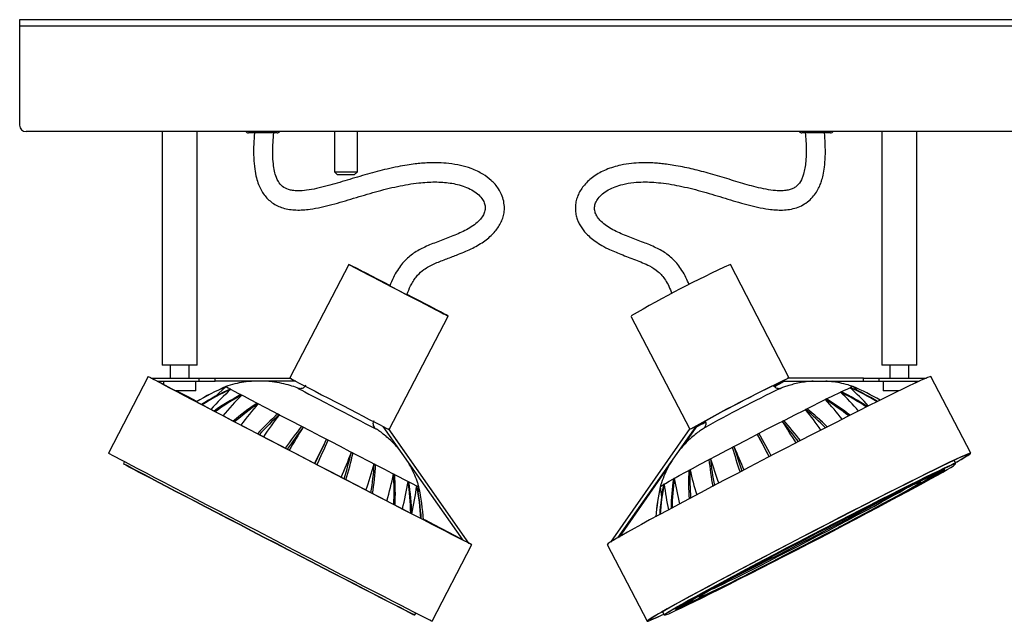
# Model space of a CAD drawing. Header units: millimetres. Extents: x 430 to 954, y 287 to 556.
# Tile 2 of 6: x 570 to 723, y 294 to 388. Entities that reach past the tile are written whole.
import ezdxf

# ---------------------------------------------------------------- set-up
doc = ezdxf.new("R2010")
doc.units = ezdxf.units.MM

msp = doc.modelspace()

# ---------------------------------------------------------------- linework, layer by layer
at = {"color": 7, "linetype": 'Continuous', "lineweight": 25}
for p, q in [((819.51, 388.35), (569.51, 388.35)), ((569.51, 388.35), (569.51, 387.35)), ((819.51, 387.35), (569.51, 387.35)), ((569.51, 387.35), (569.51, 371.85)), ((818.51, 370.85), (570.51, 370.85)), ((591.76, 370.85), (591.76, 334.35)), ((597.26, 334.35), (597.26, 370.85)), ((609.49, 370.65), (605.26, 370.65)), ((609.76, 370.65), (609.49, 370.65)), ((618.71, 370.85), (618.71, 364.58)), ((622.31, 364.58), (622.31, 370.85)), ((695.99, 370.65), (691.76, 370.65)), ((696.26, 370.65), (695.99, 370.65)), ((704.26, 370.85), (704.26, 334.35)), ((709.76, 334.35), (709.76, 370.85)), ((618.71, 364.58), (619.21, 364.08)), ((618.71, 364.58), (622.31, 364.58)), ((621.81, 364.08), (619.21, 364.08)), ((621.81, 364.08), (622.31, 364.58)), ((620.96, 350.1), (611.74, 332.36)), ((689.81, 332.35), (680.59, 350.1)), ((627.27, 324.29), (636.49, 342.03)), ((665.06, 342.04), (674.26, 324.33)), ((597.26, 334.35), (591.76, 334.35)), ((593.03, 334.35), (593.03, 332.35)), ((596, 332.35), (596, 334.35)), ((706.04, 334.35), (704.26, 334.35)), ((705.53, 334.35), (705.53, 332.35)), ((709.76, 334.35), (706.04, 334.35)), ((708.5, 332.35), (708.5, 334.35)), ((589.6, 332.59), (583.38, 320.61)), ((718.16, 320.6), (711.94, 332.58)), ((590.17, 332.28), (590.05, 332.35)), ((590.05, 332.35), (597.55, 332.35)), ((590.98, 331.85), (597.55, 331.85)), ((591.98, 331.85), (591.98, 331.32)), ((597.04, 330.35), (597.04, 331.85)), ((597.55, 331.85), (597.55, 332.35)), ((597.55, 332.35), (600.06, 332.35)), ((597.55, 331.85), (600.06, 331.85)), ((600.06, 331.85), (600.06, 332.35)), ((600.06, 332.35), (611.92, 332.35)), ((612.69, 331.85), (600.06, 331.85)), ((611.92, 332.35), (611.89, 332.27)), ((689.58, 332.27), (688.76, 331.85)), ((688.76, 331.85), (701.4, 331.85)), ((689.54, 332.35), (689.58, 332.27)), ((701.4, 332.35), (689.54, 332.35)), ((701.4, 331.85), (701.4, 332.35)), ((701.4, 332.35), (703.84, 332.35)), ((701.4, 331.85), (703.84, 331.85)), ((703.84, 331.85), (703.84, 332.35)), ((703.84, 332.35), (711.24, 332.35)), ((703.84, 331.85), (710.12, 331.85)), ((704.48, 331.85), (704.48, 330.35)), ((709.54, 331.58), (709.54, 331.85)), ((597.04, 330.35), (593.82, 330.35)), ((613, 330.75), (613, 330.75)), ((688.38, 330.69), (688.44, 330.72)), ((706.12, 330.35), (704.48, 330.35)), ((706.98, 330.35), (706.12, 330.35)), ((695.63, 329.08), (695.44, 328.99)), ((626.29, 324.78), (638.77, 307.02)), ((675.19, 324.79), (662.95, 307.35)), ((675.35, 324.82), (673.07, 321.58)), ((675.19, 324.79), (674.37, 324.37)), ((675.24, 324.82), (675.35, 324.82)), ((675.3, 324.86), (675.35, 324.82)), ((625.23, 324.39), (625.23, 324.39)), ((627.1, 324.37), (627.14, 324.44)), ((639.71, 306.55), (627.14, 324.44)), ((639.73, 306.55), (627.27, 324.29)), ((661.9, 306.72), (674.33, 324.44)), ((674.37, 324.37), (674.33, 324.44)), ((585.87, 319.28), (585.72, 319)), ((715.82, 318.99), (715.56, 319.48)), ((670.95, 318.56), (663.19, 307.49)), ((674.3, 318.02), (674.11, 317.92)), ((711.2, 316.41), (713.22, 317.44)), ((711.29, 316.46), (713.32, 317.5)), ((711.35, 316.72), (713.38, 317.79)), ((711.43, 316.75), (713.47, 317.83)), ((711.96, 316.92), (714.07, 318.02)), ((711.96, 316.91), (714.06, 318.01)), ((713.32, 317.5), (713.27, 317.6)), ((713.38, 317.79), (713.38, 317.79)), ((713.47, 317.83), (713.47, 317.83)), ((714.07, 318.02), (714.05, 318.05)), ((709.21, 315.27), (711.01, 316.18)), ((709.38, 315.36), (711.19, 316.28)), ((709.45, 315.93), (709.48, 315.86)), ((709.48, 315.86), (711.31, 316.83)), ((709.64, 315.93), (711.49, 316.92)), ((711.19, 316.28), (711.14, 316.38)), ((711.2, 316.41), (711.2, 316.41)), ((711.29, 316.46), (711.29, 316.46)), ((711.3, 316.81), (711.35, 316.72)), ((711.31, 316.83), (711.31, 316.83)), ((711.49, 316.92), (711.49, 316.92)), ((711.94, 316.92), (711.89, 317)), ((711.91, 317.01), (711.96, 316.91)), ((711.92, 317.01), (711.96, 316.92)), ((669.63, 315.35), (669.84, 313.78)), ((706.11, 313.57), (707.57, 314.29)), ((706.35, 313.7), (707.83, 314.43)), ((706.47, 314.46), (706.5, 314.4)), ((706.5, 314.4), (708, 315.21)), ((706.73, 314.52), (706.5, 314.4)), ((706.73, 314.52), (708.25, 315.34)), ((707.57, 314.29), (707.83, 314.43)), ((707.83, 314.43), (707.8, 314.49)), ((708.25, 315.34), (708, 315.21)), ((708, 315.21), (708, 315.21)), ((708.25, 315.34), (708.25, 315.34)), ((709.21, 315.27), (709.21, 315.27)), ((709.38, 315.36), (709.38, 315.36)), ((702.58, 312.49), (702.6, 312.45)), ((702.6, 312.45), (703.66, 313.04)), ((702.88, 312.59), (703.98, 313.2)), ((703.66, 313.04), (703.66, 313.04)), ((703.98, 313.2), (703.98, 313.2)), ((706.11, 313.57), (706.35, 313.7)), ((706.11, 313.57), (706.11, 313.57)), ((706.35, 313.7), (706.35, 313.7)), ((702.13, 311.44), (703.14, 311.92)), ((702.13, 311.44), (702.13, 311.44)), ((702.42, 311.59), (703.46, 312.09)), ((702.42, 311.59), (702.42, 311.59)), ((703.46, 312.09), (703.43, 312.13)), ((697.85, 309.17), (698.38, 309.4)), ((698.03, 310.17), (698.05, 310.13)), ((698.05, 310.13), (698.61, 310.47)), ((698.38, 309.4), (698.36, 309.44)), ((698.37, 310.29), (698.96, 310.65)), ((698.61, 310.47), (698.61, 310.47)), ((698.96, 310.65), (698.96, 310.65)), ((693.49, 307.78), (693.54, 307.86)), ((693.54, 307.86), (693.54, 307.86)), ((697.53, 309.01), (698.02, 309.22)), ((697.53, 309.01), (697.53, 309.01)), ((697.85, 309.17), (697.85, 309.17)), ((633.96, 294.33), (640.18, 306.31)), ((639.68, 306.56), (639.71, 306.55)), ((639.71, 306.55), (639.71, 306.55)), ((639.73, 306.55), (639.73, 306.55)), ((661.36, 306.31), (667.58, 294.34)), ((692.57, 306.37), (692.55, 306.41)), ((692.62, 306.45), (692.57, 306.37)), ((692.62, 306.45), (692.62, 306.45)), ((692.95, 306.62), (692.94, 306.56)), ((692.95, 306.62), (692.95, 306.62)), ((693.14, 307.65), (693.16, 307.61)), ((693.16, 307.61), (693.17, 307.66)), ((693.17, 307.66), (693.17, 307.67)), ((688.26, 305.05), (687.73, 304.82)), ((687.73, 304.82), (687.73, 304.83)), ((688.58, 305.22), (688.09, 305.01)), ((688.09, 305.01), (688.09, 305.01)), ((688.56, 305.26), (688.58, 305.22)), ((687.15, 303.58), (687.13, 303.62)), ((687.74, 303.93), (687.15, 303.58)), ((688.06, 304.1), (687.5, 303.76)), ((687.74, 303.93), (687.74, 303.93)), ((688.06, 304.1), (688.06, 304.1)), ((683.51, 301.78), (682.45, 301.19)), ((683.69, 302.64), (682.65, 302.14)), ((682.65, 302.14), (682.65, 302.14)), ((683.98, 302.79), (682.97, 302.31)), ((682.97, 302.31), (682.97, 302.31)), ((683.51, 301.78), (683.79, 301.92)), ((683.51, 301.78), (683.51, 301.78)), ((683.96, 302.84), (683.98, 302.79)), ((679.76, 300.53), (678.28, 299.79)), ((680, 300.66), (678.54, 299.94)), ((680, 300.66), (679.76, 300.53)), ((679.97, 300.71), (680, 300.66)), ((682.13, 301.03), (682.11, 301.07)), ((683.23, 301.64), (682.13, 301.03)), ((683.23, 301.64), (683.23, 301.64)), ((676.73, 298.87), (674.92, 297.95)), ((676.9, 298.96), (675.11, 298.05)), ((676.87, 299.03), (676.9, 298.96)), ((677.86, 298.89), (677.83, 298.95)), ((679.38, 299.71), (677.86, 298.89)), ((677.86, 298.89), (678.11, 299.01)), ((679.61, 299.83), (678.11, 299.01)), ((678.54, 299.94), (678.28, 299.79)), ((678.28, 299.79), (678.28, 299.8)), ((678.54, 299.94), (678.54, 299.94)), ((679.38, 299.71), (679.61, 299.83)), ((679.38, 299.71), (679.38, 299.71)), ((679.61, 299.83), (679.61, 299.83)), ((674.15, 297.3), (672.04, 296.21)), ((674.15, 297.31), (672.05, 296.22)), ((674.68, 297.47), (672.64, 296.4)), ((674.76, 297.51), (672.73, 296.44)), ((674.82, 297.77), (672.79, 296.73)), ((674.91, 297.82), (672.89, 296.79)), ((674.11, 297.4), (674.15, 297.31)), ((674.12, 297.41), (674.17, 297.31)), ((674.62, 297.31), (674.57, 297.41)), ((676.47, 298.29), (674.62, 297.31)), ((674.68, 297.48), (674.68, 297.47)), ((674.76, 297.51), (674.76, 297.51)), ((676.63, 298.37), (674.8, 297.4)), ((674.86, 297.92), (674.91, 297.82)), ((674.92, 297.95), (674.92, 297.95)), ((675.11, 298.05), (675.1, 298.05)), ((676.47, 298.29), (676.47, 298.29)), ((676.63, 298.37), (676.63, 298.37)), ((631.29, 295.32), (631.43, 295.6)), ((669.99, 295.82), (670.25, 295.33)), ((672.04, 296.21), (672.03, 296.23)), ((672.05, 296.22), (672.04, 296.24)), ((672.64, 296.4), (672.59, 296.49)), ((672.79, 296.73), (672.79, 296.73)), ((672.89, 296.79), (672.89, 296.79))]:
    msp.add_line(p, q, dxfattribs=at)
at = {"color": 8, "linetype": 'Continuous', "lineweight": 25}
for p, q in [((613, 330.75), (613.02, 330.74)), ((625.2, 324.41), (625.23, 324.39))]:
    msp.add_line(p, q, dxfattribs=at)
at = {"color": 7, "linetype": 'Continuous', "lineweight": 25, "flags": 128}
for points in [[(627.36, 346.81), (626.59, 347.2), (625.55, 347.74), (624.58, 348.25), (623.68, 348.71), (622.89, 349.12), (622.22, 349.46), (621.69, 349.74), (621.29, 349.94), (621.05, 350.06), (620.96, 350.1), (621.03, 350.06), (621.26, 349.94), (621.64, 349.74), (622.16, 349.46), (622.82, 349.12), (623.6, 348.71), (624.48, 348.25), (625.45, 347.74), (626.49, 347.2), (627.57, 346.64), (628.67, 346.07)], [(627.36, 346.81), (626.72, 347.14), (625.75, 347.64), (624.84, 348.11), (624.02, 348.53), (623.31, 348.9), (622.72, 349.2), (622.26, 349.44), (621.95, 349.6), (621.78, 349.68), (621.78, 349.68), (621.92, 349.6), (622.22, 349.44), (622.67, 349.2), (623.25, 348.9), (623.95, 348.53), (624.76, 348.11), (625.66, 347.64), (626.63, 347.14), (627.64, 346.61), (628.68, 346.07)], [(628.67, 346.07), (629.78, 345.49), (630.86, 344.93), (631.9, 344.39), (632.88, 343.89), (633.77, 343.43), (634.56, 343.02), (635.23, 342.67), (635.77, 342.4), (636.16, 342.2), (636.4, 342.07), (636.49, 342.03), (636.42, 342.07), (636.19, 342.2), (635.81, 342.4), (635.29, 342.67), (634.63, 343.02), (633.85, 343.43), (632.97, 343.89), (632, 344.39), (630.97, 344.93), (630.06, 345.4)], [(628.68, 346.07), (629.72, 345.53), (630.73, 345), (631.7, 344.5), (632.61, 344.03), (633.43, 343.61), (634.14, 343.24), (634.73, 342.93), (635.19, 342.7), (635.51, 342.54), (635.67, 342.46), (635.68, 342.46), (635.53, 342.54), (635.23, 342.7), (634.78, 342.93), (634.2, 343.24), (633.5, 343.61), (632.69, 344.03), (631.79, 344.5), (630.83, 345), (630.06, 345.4)], [(639.72, 306.57), (639.9, 306.47), (640.12, 306.35), (640.18, 306.31), (640.09, 306.35), (639.84, 306.47), (639.44, 306.67), (638.89, 306.95), (638.19, 307.31), (637.34, 307.74), (636.36, 308.24), (635.25, 308.82), (634.01, 309.46), (632.65, 310.16), (631.18, 310.91), (629.61, 311.72), (627.95, 312.58), (626.21, 313.48), (624.41, 314.42), (622.54, 315.39), (620.62, 316.38), (618.67, 317.39), (616.7, 318.42), (614.71, 319.45), (612.73, 320.48), (610.76, 321.5), (608.82, 322.52), (606.91, 323.51), (605.05, 324.48), (603.25, 325.41), (601.53, 326.31), (599.88, 327.17), (598.33, 327.98), (596.88, 328.74), (595.55, 329.44), (594.33, 330.08), (593.24, 330.65), (592.28, 331.16), (591.46, 331.59), (590.79, 331.95), (590.26, 332.23), (589.89, 332.43), (589.67, 332.55), (589.6, 332.59), (589.7, 332.55), (589.94, 332.43), (590.1, 332.35)], [(711.94, 332.58), (711.92, 332.59), (711.75, 332.55), (711.43, 332.43), (710.96, 332.23), (710.33, 331.95), (709.56, 331.59), (708.65, 331.16), (707.6, 330.65), (706.43, 330.08), (705.13, 329.44), (703.72, 328.74), (702.2, 327.98), (700.59, 327.17), (698.89, 326.31), (697.11, 325.41), (695.27, 324.48), (693.38, 323.51), (691.45, 322.52), (689.48, 321.5), (687.5, 320.48), (685.52, 319.45)], [(590.06, 332.35), (590.05, 332.35), (590.05, 332.36), (590.05, 332.36), (590.05, 332.36), (590.05, 332.36), (590.06, 332.36), (590.06, 332.35), (590.07, 332.35)], [(639.68, 306.56), (639.46, 306.67), (639.08, 306.86), (638.55, 307.13), (637.86, 307.48), (637.03, 307.9), (636.05, 308.4), (634.94, 308.98), (633.7, 309.62), (632.34, 310.32), (630.86, 311.08), (629.28, 311.9), (627.61, 312.76), (625.86, 313.67), (624.03, 314.61), (622.15, 315.59), (620.22, 316.59), (618.26, 317.61), (616.27, 318.64), (614.28, 319.68), (612.29, 320.71), (610.31, 321.74), (608.37, 322.75), (606.46, 323.74), (604.62, 324.7), (602.83, 325.63), (601.13, 326.52), (599.52, 327.37), (598, 328.16), (596.59, 328.9), (595.3, 329.57), (594.14, 330.18), (593.11, 330.72), (592.22, 331.19), (591.48, 331.58), (590.89, 331.9), (590.45, 332.13), (590.17, 332.28)], [(591.08, 331.85), (591.6, 331.58), (591.98, 331.39)], [(591.09, 331.85), (591.6, 331.59), (591.98, 331.39)], [(601.77, 331), (600.59, 329.91), (600.19, 329.52)], [(601.75, 331.01), (601.75, 331.01), (601.83, 330.96), (602.08, 330.83), (602.48, 330.61), (603.04, 330.32), (603.74, 329.95), (604.58, 329.51), (605.55, 329), (606.64, 328.43), (607.84, 327.8), (609.13, 327.13), (610.5, 326.41), (611.95, 325.66), (613.44, 324.88), (614.97, 324.09), (616.52, 323.28), (618.07, 322.47), (619.61, 321.68), (621.12, 320.89), (622.58, 320.13), (623.99, 319.41), (625.31, 318.72), (626.55, 318.08), (627.69, 317.49), (628.71, 316.97), (629.6, 316.51), (630.36, 316.12), (630.97, 315.81), (631.44, 315.57), (631.75, 315.42), (631.9, 315.34), (631.91, 315.34)], [(611.89, 332.27), (612.18, 332.12), (612.63, 331.88), (613.22, 331.57), (613.93, 331.2), (614.77, 330.76), (615.7, 330.27), (616.71, 329.74), (617.78, 329.19), (618.89, 328.61), (620.01, 328.03), (621.12, 327.46), (622.19, 326.9), (623.21, 326.37), (624.15, 325.88), (625, 325.45), (625.73, 325.07), (626.33, 324.76), (626.79, 324.53), (627.1, 324.37)], [(689.77, 332.35), (689.78, 332.35), (689.79, 332.35), (689.8, 332.36), (689.8, 332.36), (689.81, 332.36), (689.81, 332.35), (689.81, 332.35), (689.81, 332.35)], [(594.01, 330.35), (594.34, 330.18), (595.52, 329.57), (596.83, 328.9), (597.22, 328.69)], [(594.02, 330.35), (594.54, 330.08), (595.78, 329.44), (597.14, 328.74), (597.22, 328.7)], [(602.44, 330.63), (602.45, 330.63), (602.46, 330.62), (602.47, 330.62), (602.48, 330.61), (602.49, 330.61), (602.5, 330.6), (602.51, 330.6), (602.52, 330.59)], [(604.11, 329.76), (604.12, 329.75), (604.14, 329.74), (604.16, 329.73), (604.18, 329.72), (604.19, 329.71), (604.21, 329.7), (604.23, 329.69), (604.25, 329.68)], [(613.02, 330.74), (613.04, 330.73), (613.24, 330.62), (613.59, 330.44), (614.08, 330.18), (614.7, 329.85), (615.44, 329.46), (616.27, 329.03), (617.18, 328.56), (618.14, 328.06), (619.12, 327.55), (620.1, 327.04), (621.06, 326.54), (621.96, 326.07), (622.79, 325.64), (623.53, 325.26), (624.15, 324.94), (624.65, 324.69), (624.99, 324.51), (625.19, 324.41), (625.2, 324.41)], [(669.63, 315.34), (669.63, 315.35), (669.74, 315.44), (670.01, 315.62), (670.43, 315.87), (671.01, 316.21), (671.73, 316.61), (672.59, 317.09), (673.57, 317.63), (674.68, 318.23), (675.89, 318.88), (677.19, 319.58), (678.58, 320.31), (680.03, 321.08), (681.53, 321.86), (683.06, 322.66), (684.61, 323.47), (686.16, 324.28), (687.7, 325.07), (689.2, 325.84), (690.66, 326.58), (692.06, 327.29), (693.37, 327.96), (694.6, 328.57), (695.72, 329.13), (696.72, 329.62), (697.6, 330.04), (698.34, 330.4), (698.93, 330.67), (699.38, 330.87)], [(606.64, 328.43), (606.66, 328.42), (606.68, 328.41), (606.71, 328.39), (606.73, 328.38), (606.76, 328.37), (606.78, 328.35), (606.81, 328.34), (606.83, 328.33)], [(609.86, 326.75), (609.89, 326.73), (609.92, 326.72), (609.95, 326.7), (609.98, 326.69), (610.01, 326.67), (610.04, 326.65), (610.07, 326.64), (610.1, 326.62)], [(692.33, 327.43), (692.36, 327.45), (692.39, 327.46), (692.42, 327.47), (692.45, 327.49), (692.47, 327.5), (692.5, 327.52), (692.53, 327.53), (692.56, 327.55)], [(613.56, 324.82), (613.59, 324.8), (613.63, 324.79), (613.66, 324.77), (613.69, 324.75), (613.72, 324.74), (613.75, 324.72), (613.79, 324.7), (613.82, 324.68)], [(688.7, 325.58), (688.73, 325.6), (688.77, 325.62), (688.8, 325.63), (688.83, 325.65), (688.86, 325.66), (688.89, 325.68), (688.92, 325.7), (688.96, 325.71)], [(684.8, 323.57), (684.83, 323.59), (684.87, 323.6), (684.9, 323.62), (684.93, 323.64), (684.97, 323.66), (685, 323.67), (685.03, 323.69), (685.06, 323.71)], [(686.68, 320.05), (686.42, 320.53), (685.6, 322.08), (684.8, 323.57)], [(684.8, 323.57), (685.5, 322.25), (686.2, 320.9), (686.66, 320.04)], [(686.99, 320.21), (686.73, 320.69), (685.88, 322.23), (685.06, 323.71)], [(617.48, 322.78), (616.81, 321.43), (616.13, 320.06), (615.59, 319)], [(617.48, 322.78), (617.52, 322.76), (617.55, 322.74), (617.58, 322.73), (617.62, 322.71), (617.65, 322.69), (617.68, 322.68), (617.71, 322.66), (617.75, 322.64)], [(680.89, 321.53), (680.92, 321.55), (680.96, 321.56), (680.99, 321.58), (681.02, 321.6), (681.05, 321.61), (681.08, 321.63), (681.12, 321.65), (681.15, 321.66)], [(633.96, 294.33), (633.96, 294.33), (633.87, 294.37), (633.62, 294.49), (633.22, 294.69), (632.66, 294.97), (631.96, 295.33), (631.12, 295.76), (630.14, 296.26), (629.02, 296.84), (627.78, 297.48), (626.42, 298.18), (624.96, 298.93), (623.39, 299.74), (621.73, 300.6), (619.99, 301.5), (618.18, 302.44), (616.31, 303.41), (614.4, 304.4), (612.45, 305.41), (610.47, 306.44), (608.49, 307.47), (606.51, 308.5), (604.54, 309.52), (602.59, 310.54), (600.68, 311.53), (598.83, 312.5), (597.03, 313.44), (595.3, 314.34), (593.66, 315.19), (592.11, 316), (590.66, 316.76), (589.32, 317.46), (588.1, 318.1), (587.01, 318.67), (586.05, 319.18), (585.24, 319.61), (584.56, 319.97), (584.04, 320.25), (583.66, 320.45), (583.44, 320.57), (583.38, 320.61)], [(621.36, 320.77), (621.39, 320.75), (621.43, 320.73), (621.46, 320.72), (621.49, 320.7), (621.52, 320.69), (621.55, 320.67), (621.58, 320.65), (621.61, 320.64)], [(715.76, 319.1), (715.9, 319.18), (716.65, 319.61), (717.25, 319.97), (717.71, 320.25), (718.01, 320.45), (718.15, 320.57), (718.14, 320.61), (717.97, 320.57), (717.65, 320.45), (717.18, 320.25), (716.55, 319.97), (715.78, 319.61), (714.87, 319.18), (713.82, 318.67), (712.65, 318.1), (711.35, 317.46), (709.94, 316.76), (708.42, 316), (706.81, 315.19), (705.11, 314.34), (703.33, 313.44), (701.49, 312.5), (699.6, 311.53), (697.67, 310.54), (695.7, 309.52), (693.72, 308.5), (691.74, 307.47)], [(715.75, 319.12), (716.02, 319.27), (716.66, 319.65), (717.16, 319.95), (717.5, 320.17), (717.68, 320.32), (717.71, 320.38), (717.59, 320.36), (717.3, 320.26), (716.86, 320.07), (716.27, 319.81), (715.54, 319.47), (714.65, 319.05), (713.63, 318.56), (712.48, 318), (711.21, 317.38), (709.82, 316.69), (708.32, 315.94), (706.73, 315.14), (705.04, 314.29), (703.28, 313.4), (701.46, 312.47), (699.58, 311.51), (697.66, 310.52), (695.7, 309.51), (693.73, 308.49), (691.76, 307.47)], [(585.72, 319), (585.75, 318.98), (585.92, 318.89), (586.24, 318.71), (586.71, 318.46), (587.33, 318.13), (588.1, 317.73), (589, 317.25), (590.04, 316.7), (591.21, 316.09), (592.49, 315.42), (593.88, 314.69), (595.38, 313.91), (596.96, 313.09), (598.62, 312.22), (600.35, 311.32), (602.13, 310.39), (603.96, 309.44), (605.82, 308.47), (607.7, 307.5), (609.58, 306.52), (611.45, 305.54), (613.31, 304.58), (615.13, 303.63), (616.91, 302.71), (618.63, 301.82), (620.28, 300.97), (621.85, 300.16), (623.33, 299.39), (624.71, 298.68), (625.98, 298.03), (627.12, 297.44), (628.15, 296.91), (629.03, 296.46), (629.78, 296.07), (630.38, 295.77), (630.83, 295.54), (631.13, 295.39), (631.28, 295.32), (631.29, 295.32)], [(629.94, 295.99), (630.24, 295.83), (630.71, 295.58), (631.03, 295.41), (631.2, 295.32), (631.21, 295.3), (631.06, 295.37), (630.76, 295.52), (630.31, 295.75), (629.71, 296.05), (628.97, 296.43), (628.08, 296.89), (627.06, 297.41), (625.92, 298), (624.65, 298.65), (623.28, 299.36), (621.8, 300.13), (620.24, 300.94), (618.59, 301.79), (616.87, 302.68), (615.1, 303.6), (613.28, 304.54), (611.43, 305.5), (609.55, 306.47), (607.67, 307.45), (605.8, 308.42), (603.95, 309.39), (602.12, 310.34), (600.34, 311.27), (598.61, 312.17), (596.96, 313.03), (595.38, 313.86), (593.89, 314.63), (592.5, 315.36), (591.22, 316.03), (590.05, 316.64), (589.02, 317.19), (588.11, 317.66), (587.35, 318.07), (586.73, 318.39), (586.26, 318.65), (585.94, 318.82), (585.77, 318.91), (585.76, 318.92), (585.9, 318.86), (586.2, 318.71), (586.2, 318.71)], [(624.93, 318.92), (624.96, 318.9), (624.99, 318.89), (625.02, 318.87), (625.04, 318.86), (625.07, 318.85), (625.1, 318.83), (625.13, 318.82), (625.15, 318.8)], [(685.52, 319.45), (683.54, 318.42), (681.58, 317.39), (679.65, 316.38), (677.76, 315.39), (675.93, 314.42), (674.17, 313.48), (672.48, 312.58), (670.88, 311.72), (669.38, 310.91), (667.98, 310.16), (666.7, 309.46), (665.54, 308.82), (664.51, 308.24), (663.62, 307.74), (662.87, 307.31), (662.27, 306.95), (661.82, 306.67), (661.52, 306.47), (661.37, 306.35), (661.36, 306.31)], [(670.25, 295.33), (670.25, 295.34), (670.34, 295.43), (670.59, 295.6), (671, 295.86), (671.55, 296.19), (672.25, 296.59), (673.09, 297.07), (674.07, 297.61), (675.18, 298.22), (676.41, 298.89), (677.76, 299.62), (679.2, 300.4), (680.75, 301.23), (682.37, 302.1), (684.07, 303), (685.83, 303.93), (687.64, 304.88), (689.49, 305.84), (691.36, 306.82), (693.24, 307.8), (695.13, 308.77), (696.99, 309.74), (698.83, 310.68), (700.63, 311.6), (702.38, 312.49), (704.06, 313.35), (705.67, 314.16), (707.2, 314.93), (708.62, 315.64), (709.94, 316.29), (711.14, 316.88), (712.22, 317.41), (713.17, 317.86), (713.98, 318.24), (714.65, 318.55), (715.17, 318.78)], [(715.15, 318.71), (714.63, 318.48), (713.97, 318.18), (713.16, 317.79), (712.21, 317.34), (711.13, 316.82), (709.93, 316.23), (708.61, 315.58), (707.19, 314.87), (705.67, 314.1), (704.07, 313.29), (702.38, 312.44), (700.64, 311.55), (698.84, 310.63), (697.01, 309.69), (695.14, 308.73), (693.27, 307.75), (691.39, 306.78), (689.52, 305.8), (687.68, 304.84), (685.87, 303.89), (684.11, 302.96), (682.42, 302.06), (680.79, 301.2), (679.25, 300.37), (677.81, 299.59), (676.47, 298.87), (675.24, 298.2), (674.13, 297.59), (673.16, 297.04), (672.31, 296.57), (671.61, 296.16), (671.06, 295.83), (670.66, 295.58), (670.41, 295.41), (670.31, 295.32), (670.37, 295.3), (670.59, 295.37), (670.96, 295.52), (671.48, 295.75), (672.14, 296.05), (672.95, 296.43), (673.9, 296.89), (674.98, 297.41), (676.18, 298), (677.5, 298.65), (678.92, 299.36), (680.44, 300.13), (682.04, 300.94), (683.73, 301.79), (685.47, 302.68), (687.27, 303.6), (689.1, 304.54), (690.97, 305.5), (692.84, 306.47), (694.72, 307.45), (696.59, 308.42), (698.43, 309.39), (700.24, 310.34), (702, 311.27), (703.69, 312.17), (705.32, 313.03), (706.86, 313.86), (708.3, 314.63), (709.64, 315.36), (710.87, 316.03), (711.98, 316.64), (712.96, 317.19), (713.8, 317.66), (714.5, 318.07), (715.05, 318.39), (715.45, 318.65), (715.7, 318.82), (715.8, 318.91), (715.74, 318.92), (715.52, 318.86), (715.15, 318.71)], [(677.25, 319.6), (677.27, 319.62), (677.3, 319.63), (677.33, 319.65), (677.36, 319.66), (677.39, 319.68), (677.42, 319.69), (677.45, 319.71), (677.48, 319.73)], [(627.95, 317.36), (627.97, 317.35), (627.99, 317.34), (628.02, 317.32), (628.04, 317.31), (628.06, 317.3), (628.08, 317.29), (628.1, 317.28), (628.13, 317.27)], [(713.51, 317.85), (713.87, 317.99), (714.07, 318.05), (714.11, 318.03), (713.99, 317.93), (713.73, 317.75), (713.31, 317.49), (712.73, 317.15), (712.02, 316.74), (711.16, 316.26), (710.17, 315.71), (709.05, 315.1), (707.81, 314.42), (706.47, 313.7), (705.02, 312.92), (703.49, 312.1), (701.88, 311.25), (700.2, 310.36), (698.47, 309.45), (696.7, 308.52), (694.91, 307.59), (693.1, 306.65), (691.29, 305.71), (689.49, 304.78), (687.72, 303.87), (685.99, 302.98), (684.31, 302.13), (682.69, 301.31), (681.16, 300.53), (679.71, 299.81), (678.36, 299.13), (677.12, 298.52), (675.99, 297.97), (674.99, 297.49), (674.13, 297.08), (673.41, 296.74), (672.83, 296.48), (672.4, 296.3), (672.12, 296.2), (672, 296.18), (672.04, 296.24), (672.23, 296.38), (672.58, 296.6), (673.07, 296.9), (673.72, 297.27), (674.51, 297.72), (675.43, 298.23), (676.49, 298.82), (677.66, 299.46), (678.96, 300.16), (680.35, 300.91), (681.84, 301.71), (683.42, 302.55), (685.06, 303.42), (686.77, 304.32), (688.52, 305.24), (690.3, 306.17), (692.11, 307.11), (693.92, 308.05), (695.72, 308.99), (697.51, 309.91), (699.26, 310.8), (700.97, 311.68), (702.62, 312.51), (704.19, 313.31), (705.69, 314.06), (707.09, 314.76), (708.39, 315.41), (709.57, 315.99), (710.63, 316.51), (711.57, 316.95), (712.36, 317.33), (713.01, 317.63), (713.51, 317.85)], [(711.17, 316.32), (711.95, 316.77), (712.42, 317.03)], [(713.3, 317.55), (713.66, 317.77), (713.84, 317.89)], [(630.21, 316.2), (630.22, 316.19), (630.24, 316.18), (630.25, 316.17), (630.27, 316.17), (630.28, 316.16), (630.3, 316.15), (630.31, 316.14), (630.33, 316.14)], [(674.71, 297.49), (675.19, 297.7), (675.82, 297.99), (676.59, 298.35), (677.5, 298.79), (678.54, 299.3), (679.7, 299.87), (680.97, 300.5), (682.34, 301.19), (683.8, 301.92), (685.33, 302.7), (686.93, 303.52), (688.58, 304.36), (690.27, 305.23), (691.97, 306.11), (693.69, 307.01), (695.41, 307.9), (697.1, 308.78), (698.76, 309.66), (700.37, 310.51), (701.93, 311.33), (703.41, 312.12), (704.8, 312.86), (706.1, 313.56), (707.28, 314.21), (708.35, 314.8), (709.3, 315.32), (710.1, 315.77), (710.77, 316.16), (711.29, 316.47), (711.66, 316.7), (711.88, 316.85), (711.94, 316.92), (711.84, 316.91), (711.59, 316.82), (711.18, 316.64), (710.62, 316.39), (709.92, 316.07), (709.08, 315.66), (708.1, 315.19), (707.01, 314.65), (705.79, 314.05), (704.47, 313.39), (703.05, 312.68), (701.56, 311.92), (699.99, 311.12), (698.36, 310.29), (696.69, 309.43), (694.99, 308.56), (693.28, 307.67), (691.56, 306.78), (689.85, 305.89), (688.17, 305.01), (686.54, 304.14), (684.95, 303.31), (683.43, 302.5), (682, 301.73), (680.65, 301.01), (679.41, 300.33), (678.28, 299.72), (677.27, 299.16), (676.39, 298.67), (675.65, 298.25), (675.06, 297.91), (674.61, 297.64), (674.32, 297.45), (674.18, 297.33), (674.2, 297.3), (674.38, 297.36), (674.71, 297.49)], [(688.95, 305.38), (687.36, 304.54), (685.83, 303.73), (684.36, 302.95), (682.97, 302.21), (681.67, 301.51), (680.47, 300.86), (679.39, 300.27), (678.43, 299.74), (677.61, 299.28), (676.92, 298.89), (676.38, 298.57), (675.99, 298.33), (675.76, 298.18), (675.68, 298.1), (675.76, 298.1), (676, 298.18), (676.39, 298.35), (676.93, 298.59), (677.62, 298.92), (678.45, 299.31), (679.41, 299.78), (680.49, 300.31), (681.69, 300.91), (682.99, 301.56), (684.38, 302.26), (685.85, 303.01), (687.38, 303.79), (688.97, 304.6), (690.59, 305.44), (692.24, 306.29), (693.89, 307.14), (695.54, 308), (697.16, 308.85), (698.75, 309.69), (700.28, 310.5), (701.75, 311.28), (703.14, 312.02), (704.44, 312.72), (705.64, 313.37), (706.72, 313.96), (707.68, 314.48), (708.5, 314.95), (709.19, 315.34), (709.73, 315.65), (710.12, 315.89), (710.35, 316.05), (710.43, 316.13), (710.35, 316.13), (710.11, 316.04), (709.72, 315.88), (709.18, 315.63), (708.49, 315.31), (707.66, 314.92), (706.7, 314.45), (705.62, 313.91), (704.42, 313.32), (703.12, 312.67), (701.73, 311.97), (700.26, 311.22), (698.73, 310.44), (697.14, 309.63), (695.52, 308.79), (693.87, 307.94), (692.22, 307.08), (690.57, 306.22), (688.95, 305.38)], [(707.81, 314.48), (708.99, 315.12), (709.83, 315.58)], [(677.79, 299.39), (678.1, 299.53), (678.74, 299.82), (679.51, 300.19), (680.42, 300.63), (681.46, 301.14), (682.6, 301.71), (683.86, 302.34), (685.2, 303.02), (686.61, 303.74), (688.09, 304.49), (689.62, 305.27), (691.18, 306.08), (692.76, 306.9), (694.34, 307.72), (695.91, 308.54), (697.45, 309.34), (698.94, 310.13), (700.37, 310.89), (701.73, 311.61), (703, 312.29), (704.17, 312.93), (705.23, 313.5), (706.17, 314.02), (706.97, 314.47), (707.64, 314.85), (708.15, 315.15)], [(680.84, 301.06), (681.36, 301.32), (682.51, 301.89), (683.76, 302.52), (685.1, 303.19), (686.52, 303.91), (688, 304.67), (689.53, 305.45), (691.09, 306.26), (692.67, 307.07), (694.25, 307.9), (695.82, 308.71), (697.35, 309.52), (698.85, 310.31), (700.28, 311.07), (701.64, 311.79), (702.91, 312.47), (704.08, 313.1), (705.04, 313.63)], [(702.6, 312.45), (702.64, 312.47), (702.67, 312.48), (702.71, 312.5), (702.74, 312.52), (702.78, 312.54), (702.81, 312.56), (702.85, 312.57), (702.88, 312.59)], [(703.44, 312.13), (703.44, 312.14), (704.97, 312.95), (706.3, 313.67)], [(703.66, 313.04), (703.7, 313.06), (703.74, 313.08), (703.78, 313.1), (703.82, 313.12), (703.86, 313.14), (703.9, 313.16), (703.94, 313.18), (703.98, 313.2)], [(702.42, 311.59), (702.38, 311.57), (702.34, 311.55), (702.31, 311.53), (702.27, 311.51), (702.24, 311.49), (702.2, 311.47), (702.16, 311.46), (702.13, 311.44)], [(703.46, 312.09), (703.42, 312.07), (703.38, 312.05), (703.34, 312.02), (703.3, 312), (703.26, 311.98), (703.22, 311.96), (703.18, 311.94), (703.14, 311.92)], [(632.62, 310.3), (632.9, 310.16), (634.24, 309.46), (635.46, 308.82), (636.55, 308.24), (637.51, 307.74), (638.33, 307.31), (638.7, 307.11)], [(632.62, 310.3), (633.93, 309.62), (635.15, 308.98), (636.24, 308.4), (637.19, 307.9), (638, 307.48), (638.66, 307.13), (638.71, 307.1)], [(698.38, 309.4), (698.33, 309.38), (698.29, 309.36), (698.25, 309.33), (698.2, 309.31), (698.16, 309.29), (698.11, 309.26), (698.07, 309.24), (698.02, 309.22)], [(698.05, 310.13), (698.09, 310.15), (698.13, 310.17), (698.17, 310.19), (698.21, 310.21), (698.25, 310.23), (698.29, 310.25), (698.33, 310.27), (698.37, 310.29)], [(698.61, 310.47), (698.65, 310.49), (698.7, 310.51), (698.74, 310.54), (698.78, 310.56), (698.83, 310.58), (698.87, 310.6), (698.92, 310.63), (698.96, 310.65)], [(693.17, 307.66), (693.22, 307.69), (693.27, 307.71), (693.31, 307.74), (693.36, 307.76), (693.4, 307.78), (693.45, 307.81), (693.49, 307.83), (693.54, 307.86)], [(697.85, 309.17), (697.81, 309.15), (697.77, 309.13), (697.73, 309.11), (697.69, 309.09), (697.65, 309.07), (697.61, 309.05), (697.57, 309.03), (697.53, 309.01)], [(639.73, 306.55), (639.73, 306.54), (639.74, 306.54), (639.74, 306.54), (639.74, 306.54), (639.74, 306.54), (639.73, 306.54), (639.72, 306.54), (639.71, 306.55)], [(691.74, 307.47), (689.76, 306.44), (687.8, 305.41), (685.87, 304.4), (683.98, 303.41), (682.15, 302.44), (680.39, 301.5), (678.7, 300.6), (677.1, 299.74), (675.6, 298.93), (674.2, 298.18), (672.92, 297.48), (671.76, 296.84), (670.73, 296.26), (669.84, 295.76), (669.09, 295.33), (668.49, 294.97), (668.04, 294.69), (667.74, 294.49), (667.59, 294.37), (667.6, 294.33), (667.77, 294.37), (668.09, 294.49), (668.56, 294.69), (669.19, 294.97), (669.96, 295.33), (670.19, 295.44)], [(691.76, 307.47), (689.79, 306.44), (687.84, 305.42), (685.92, 304.42), (684.05, 303.43), (682.23, 302.47), (680.48, 301.54), (678.81, 300.65), (677.22, 299.8), (675.74, 299), (674.36, 298.25), (673.1, 297.56), (671.97, 296.93), (670.97, 296.37), (670.1, 295.88), (669.38, 295.47), (668.81, 295.13), (668.39, 294.87), (668.13, 294.68), (668.02, 294.58), (668.07, 294.56), (668.28, 294.62), (668.64, 294.76), (669.15, 294.99), (669.82, 295.29), (670.18, 295.46)], [(692.94, 306.56), (692.89, 306.54), (692.85, 306.52), (692.8, 306.49), (692.75, 306.47), (692.71, 306.44), (692.66, 306.42), (692.62, 306.4), (692.57, 306.37)], [(692.95, 306.62), (692.91, 306.6), (692.87, 306.58), (692.82, 306.55), (692.78, 306.53), (692.74, 306.51), (692.7, 306.49), (692.66, 306.47), (692.62, 306.45)], [(693.16, 307.61), (693.2, 307.63), (693.24, 307.65), (693.29, 307.67), (693.33, 307.7), (693.37, 307.72), (693.41, 307.74), (693.45, 307.76), (693.49, 307.78)], [(687.73, 304.82), (687.78, 304.85), (687.82, 304.87), (687.86, 304.89), (687.91, 304.92), (687.95, 304.94), (688, 304.96), (688.04, 304.99), (688.09, 305.01)], [(688.26, 305.05), (688.3, 305.07), (688.34, 305.1), (688.38, 305.12), (688.42, 305.14), (688.46, 305.16), (688.5, 305.18), (688.54, 305.2), (688.58, 305.22)], [(687.5, 303.76), (687.46, 303.74), (687.41, 303.71), (687.37, 303.69), (687.33, 303.67), (687.28, 303.65), (687.24, 303.62), (687.19, 303.6), (687.15, 303.58)], [(688.06, 304.1), (688.02, 304.08), (687.98, 304.05), (687.94, 304.03), (687.9, 304.01), (687.86, 303.99), (687.82, 303.97), (687.78, 303.95), (687.74, 303.93)], [(682.65, 302.14), (682.69, 302.16), (682.73, 302.18), (682.77, 302.2), (682.81, 302.22), (682.85, 302.25), (682.89, 302.27), (682.93, 302.29), (682.97, 302.31)], [(683.51, 301.78), (683.47, 301.76), (683.44, 301.74), (683.4, 301.73), (683.37, 301.71), (683.33, 301.69), (683.3, 301.67), (683.26, 301.65), (683.23, 301.64)], [(683.69, 302.64), (683.73, 302.66), (683.77, 302.68), (683.8, 302.7), (683.84, 302.71), (683.87, 302.73), (683.91, 302.75), (683.95, 302.77), (683.98, 302.79)], [(679.36, 299.69), (679.71, 299.87), (681.16, 300.59), (682.11, 301.07)], [(682.45, 301.19), (682.41, 301.17), (682.37, 301.15), (682.33, 301.13), (682.29, 301.11), (682.25, 301.09), (682.21, 301.07), (682.17, 301.05), (682.13, 301.03)], [(673.43, 296.81), (674.15, 297.14), (674.6, 297.36)], [(672.15, 296.26), (672.42, 296.37), (672.62, 296.45)]]:
    msp.add_lwpolyline(points, dxfattribs=at)
at = {"color": 7, "linetype": 'Continuous', "lineweight": 25}
for centre, radius, start, end in [((570.51, 371.85), 1, 180, 270), ((605.26, 371.15), 0.5, 216.8699, 270), ((609.76, 371.15), 0.5, 270, 323.1301), ((691.76, 371.15), 0.5, 216.8699, 270), ((696.26, 371.15), 0.5, 270, 323.1301), ((756.9, 184.17), 182.64, 114.6941, 120.1862), ((615.82, 297.75), 36.1, 112.9262, 121.224), ((615.85, 297.75), 36.1, 112.9541, 121.2471), ((602.22, 331.78), 0.901, 238.9383, 239.9516), ((611.77, 332.39), 0.0424, 227.7452, 245.0151), ((795.64, 109.76), 246.5, 115.4854, 119.4692), ((784.82, 130.57), 223.03, 115.5123, 119.4424), ((638.53, 421.64), 103, 298.3876, 299.3379), ((671.59, 360.56), 33.52, 298.332, 301.0761), ((699.84, 330.19), 0.823, 92.8135, 124.4882), ((685.74, 297.75), 36.1, 59.5977, 67.0824), ((617.32, 297.63), 36.2, 114.2699, 122.3996), ((617.5, 297.62), 36.22, 114.4315, 122.5417), ((629.5, 300.97), 40.07, 132.3201, 138.6771), ((621.25, 297.1), 36.89, 117.7024, 125.3884), ((621.62, 297.03), 36.98, 118.0113, 125.6537), ((635.35, 298.16), 44.28, 134.617, 140.3018), ((766.95, 164.97), 183.41, 115.3662, 119.5946), ((741.86, 238.06), 102.08, 115.4749, 115.5548), ((681.77, 297.94), 36, 56.0814, 63.5031), ((668.63, 299.65), 42.22, 40.717, 46.251), ((682.05, 297.96), 35.96, 56.3146, 63.7597), ((704.14, 319.61), 12.23, 112.9481, 113.2768), ((684.91, 297.99), 35.87, 58.7265, 66.3234), ((673.15, 301.65), 39.19, 42.1976, 48.1334), ((685.03, 297.98), 35.88, 58.839, 66.4361), ((628.58, 295.24), 39.79, 123.476, 130.2461), ((629.25, 295.03), 40.15, 123.9508, 130.6365), ((646.85, 292.49), 53.72, 138.1503, 142.7721), ((675.66, 296.87), 37.72, 51.5744, 58.367), ((659.41, 295.28), 49.34, 38.3698, 43.0867), ((676.19, 297), 37.51, 51.9342, 58.7878), ((643.14, 289.54), 49.92, 131.8124, 136.9277), ((644.64, 288.87), 51.17, 132.4589, 137.4323), ((671.43, 280), 77.04, 142.759, 145.9402), ((664.01, 292.91), 44.65, 45.1754, 50.6265), ((640.7, 285.97), 66.22, 35.2778, 38.7646), ((665.09, 293.35), 43.86, 45.6585, 51.2265), ((689.08, 266.94), 95.15, 142.5353, 145.1138), ((633.13, 412.68), 97.53, 295.6034, 296.5223), ((659.28, 360.36), 39.02, 294.2824, 296.4622), ((633.03, 278.38), 72.99, 37.1014, 40.2918), ((588.34, 259.07), 120.41, 31.6287, 33.5324), ((636.71, 280.21), 69.28, 37.6815, 41.0509), ((696.27, 263.26), 102.82, 143.316, 145.6978), ((757.31, 235.56), 168.91, 148.1557, 149.5942), ((627.28, 324.35), 0.0662, 239.6005, 255.6971), ((218.51, 511.81), 441.49, 334.099, 334.6484), ((328.04, 454.88), 318.47, 334.7031, 335.4652), ((763.81, 346.48), 86.31, 196.7086, 199.3913), ((814.64, 376.61), 144.36, 202.3727, 203.959), ((516.91, 360.42), 111.73, 337.0292, 339.2101), ((553.27, 337.17), 70.04, 342.9117, 346.4536), ((556.4, 335.47), 66.88, 343.4692, 347.1879), ((758.6, 343.71), 80.81, 195.9276, 198.7986), ((562.75, 336.36), 64.58, 340.5135, 344.3276), ((580.06, 321.72), 44.96, 350.6413, 356.4226), ((580.99, 321.12), 44.22, 351.1018, 357.0001), ((723.25, 323.89), 46.2, 185.3249, 190.5626), ((724.43, 324.62), 47.21, 185.9571, 191.0662), ((745.92, 340.67), 71.57, 197.0125, 200.2337), ((715.98, 317.42), 1.58, 95.9181, 120.8433), ((580.01, 327.09), 48.92, 343.4177, 348.5226), ((589.68, 314.77), 38.36, 356.7156, 3.8695), ((590.09, 314.43), 38.14, 357.055, 4.2743), ((712.21, 316.1), 38.15, 177.2726, 183.9516), ((712.69, 316.5), 38.42, 177.7255, 184.3347), ((724.48, 329.15), 51.4, 192.5016, 197.024), ((698.31, 342.36), 29.04, 300.9001, 301.1303), ((720.11, 302.15), 17.03, 112.9481, 113.2768), ((714.03, 318.03), 0.0352, 324.776, 345.1416), ((588.54, 322.38), 42.13, 345.5558, 351.5627), ((594.12, 310.61), 36.52, 0.9288, 8.808), ((594.32, 310.4), 36.47, 1.1432, 9.0543), ((592.64, 320.06), 39.19, 346.8059, 353.3287), ((596.14, 308.3), 36.14, 3.2885, 11.5004), ((654.77, 361.66), 51.66, 243.2955, 243.3635), ((705.33, 308.74), 35.85, 168.7745, 176.368), ((705.41, 308.86), 35.85, 168.9123, 176.5021), ((680.94, 297.87), 20.85, 120.9001, 121.1303), ((709.49, 320.57), 39.54, 186.9921, 192.8846), ((707.4, 311.48), 36.08, 171.8478, 179.2241), ((707.62, 311.72), 36.13, 172.1327, 179.4801), ((735.52, 202.38), 130.84, 119.1305, 119.1981), ((714.42, 323.5), 43.13, 189.1136, 194.5299), ((764.66, 200.45), 127.92, 115.4749, 115.5548), ((622.31, 475.34), 182.21, 299.1305, 299.1981), ((697.78, 338.83), 26.13, 300.9001, 301.1303), ((772.64, 188.58), 142.16, 115.4749, 115.5548), ((717.4, 302.65), 15.32, 112.9481, 113.2768), ((711.93, 316.93), 0.0317, 324.776, 345.1416), ((596.21, 308.21), 36.14, 3.3814, 11.6062), ((596.62, 307.74), 36.09, 3.8537, 12.1633), ((704.89, 307.71), 36.07, 167.785, 175.2945), ((704.87, 307.73), 36.06, 167.7895, 175.3118), ((669.65, 315.34), 0.0253, 144.776, 165.1416), ((629.39, 458.49), 163.96, 299.1305, 299.1981), ((539.11, 579.13), 312.66, 295.9466, 296.3387), ((756.72, 155.74), 163.96, 119.1305, 119.1981), ((674.18, 297.3), 0.0317, 144.776, 165.1416), ((613.47, 425.65), 142.16, 295.4749, 295.5548), ((668.71, 311.58), 15.32, 292.9481, 293.2768), ((688.33, 275.4), 26.13, 120.9001, 121.1303), ((763.8, 138.89), 182.21, 119.1305, 119.1981), ((621.45, 413.78), 127.92, 295.4749, 295.5548), ((672.08, 296.2), 0.0352, 144.776, 165.1416), ((666, 312.08), 17.03, 292.9481, 293.2768), ((687.8, 271.87), 29.04, 120.9001, 121.1303)]:
    msp.add_arc(centre, radius, start, end, dxfattribs=at)
for major_axis, start_param, end_param in [((-5.67, 8.07), 2.937022, 3.078996), ((-18.14, 25.82), 3.169693, 3.177822)]:
    msp.add_ellipse((621.6, 332.35), major_axis=major_axis, ratio=0.004574, start_param=start_param, end_param=end_param, dxfattribs=at)
for points, knots in [([(606.21, 370.65), (606.17, 370.08), (606.07, 368.78), (606.06, 366.89), (606.2, 365.11), (606.46, 363.72), (606.9, 362.35), (607.64, 360.95), (608.95, 359.65), (610.69, 358.81), (612.75, 358.53), (615.35, 358.73), (618.37, 359.44), (621.75, 360.45), (625.13, 361.47), (628.51, 362.33), (631.2, 362.79), (633.15, 362.96), (634.4, 363), (635.98, 362.95), (637.57, 362.73), (639.09, 362.27), (640.17, 361.78), (641.08, 361.17), (641.75, 360.47), (642.15, 359.74), (642.31, 359.05), (642.24, 358.38), (641.92, 357.67), (641.37, 356.95), (640.58, 356.28), (639.61, 355.66), (638.23, 354.96), (636.45, 354.25), (634.36, 353.48), (632.4, 352.66), (630.94, 351.78), (629.9, 350.89), (629.18, 350.1), (628.5, 349.13), (627.88, 348.02), (627.53, 347.19), (627.35, 346.76)], [0, 0, 0, 0, 0.024816, 0.056358, 0.082078, 0.102594, 0.118613, 0.145257, 0.171183, 0.198079, 0.227825, 0.259589, 0.310537, 0.362471, 0.415746, 0.469219, 0.520603, 0.539967, 0.557806, 0.576755, 0.610617, 0.628353, 0.645464, 0.661615, 0.676177, 0.688448, 0.700582, 0.714234, 0.725907, 0.739371, 0.755445, 0.772497, 0.789518, 0.822603, 0.855257, 0.886012, 0.914527, 0.928388, 0.944895, 0.960788, 0.979594, 1, 1, 1, 1]), ([(630.05, 345.41), (630.09, 345.53), (630.3, 346.1), (630.68, 346.92), (631.21, 347.79), (631.81, 348.57), (632.8, 349.44), (634.31, 350.23), (636.04, 350.91), (637.99, 351.63), (640.02, 352.46), (641.7, 353.4), (642.83, 354.26), (643.76, 355.13), (644.48, 356.08), (644.96, 357.12), (645.21, 357.97), (645.31, 358.93), (645.2, 359.97), (644.88, 360.99), (644.4, 361.88), (643.85, 362.61), (643.05, 363.42), (642.12, 364.1), (641.04, 364.69), (639.88, 365.18), (638.38, 365.61), (636.67, 365.89), (635, 366), (633.58, 365.99), (632.36, 365.91), (631.24, 365.8), (630.01, 365.63), (628.55, 365.37), (626.47, 364.92), (623.84, 364.22), (620.75, 363.28), (618.1, 362.49), (615.97, 361.96), (614.44, 361.68), (613.18, 361.57), (612.22, 361.63), (611.39, 361.81), (610.56, 362.23), (609.97, 362.96), (609.58, 363.79), (609.31, 364.71), (609.13, 365.91), (609.05, 367.43), (609.09, 369.05), (609.18, 370.17), (609.22, 370.65)], [0, 0, 0, 0, 0.005546, 0.026146, 0.038501, 0.049144, 0.068017, 0.093933, 0.121178, 0.147487, 0.182435, 0.214283, 0.229009, 0.243038, 0.269216, 0.282014, 0.294819, 0.309147, 0.325542, 0.341682, 0.35633, 0.369673, 0.381938, 0.40498, 0.418602, 0.434189, 0.458383, 0.485006, 0.508839, 0.531017, 0.547617, 0.562466, 0.580832, 0.60285, 0.628524, 0.675213, 0.723863, 0.770825, 0.795559, 0.818031, 0.837469, 0.849155, 0.858608, 0.873598, 0.889031, 0.899382, 0.914176, 0.930668, 0.952177, 0.979352, 1, 1, 1, 1]), ([(692.31, 370.65), (692.34, 370.24), (692.42, 369.23), (692.46, 367.75), (692.41, 366.32), (692.27, 365.18), (692.08, 364.31), (691.77, 363.43), (691.36, 362.72), (690.77, 362.18), (690.24, 361.89), (689.59, 361.69), (688.71, 361.58), (687.55, 361.62), (686.13, 361.83), (684.19, 362.27), (681.78, 362.97), (678.94, 363.85), (676.17, 364.64), (673.89, 365.2), (672.15, 365.53), (670.95, 365.72), (669.92, 365.85), (668.94, 365.93), (667.86, 365.99), (666.57, 365.99), (665.09, 365.9), (663.24, 365.61), (661.22, 365.01), (659.54, 364.1), (658.44, 363.23), (657.57, 362.33), (656.93, 361.34), (656.54, 360.29), (656.37, 359.43), (656.35, 358.54), (656.48, 357.73), (656.69, 357.04), (657.08, 356.18), (657.65, 355.35), (658.46, 354.52), (659.27, 353.85), (660.27, 353.18), (661.69, 352.42), (663.55, 351.64), (665.75, 350.84), (667.74, 350.03), (669.13, 349.17), (669.93, 348.38), (670.49, 347.61), (671.02, 346.66), (671.31, 345.93), (671.47, 345.54)], [0, 0, 0, 0, 0.017472, 0.043189, 0.06347, 0.079004, 0.092846, 0.102315, 0.120005, 0.128515, 0.13696, 0.146274, 0.157161, 0.174814, 0.19552, 0.218578, 0.260904, 0.305509, 0.350088, 0.390014, 0.411285, 0.429511, 0.444761, 0.457737, 0.4738, 0.492722, 0.514746, 0.539121, 0.573767, 0.604879, 0.619479, 0.633518, 0.659018, 0.670832, 0.683698, 0.697974, 0.710702, 0.720738, 0.730446, 0.753341, 0.766685, 0.781316, 0.798481, 0.818658, 0.849819, 0.88432, 0.918352, 0.941525, 0.953161, 0.96624, 0.981993, 1, 1, 1, 1]), ([(674.14, 346.93), (673.99, 347.3), (673.66, 348.08), (673.08, 349.13), (672.4, 350.1), (671.68, 350.89), (670.64, 351.78), (669.18, 352.66), (667.22, 353.48), (665.13, 354.25), (663.34, 354.96), (661.96, 355.66), (661.01, 356.28), (660.23, 356.94), (659.69, 357.65), (659.39, 358.36), (659.33, 359.03), (659.5, 359.73), (659.92, 360.46), (660.6, 361.16), (661.52, 361.78), (662.6, 362.27), (663.94, 362.68), (665.42, 362.92), (666.93, 363.01), (668.34, 362.97), (670.36, 362.8), (673.07, 362.33), (676.41, 361.47), (679.76, 360.45), (683.12, 359.44), (686.12, 358.73), (688.4, 358.55), (689.86, 358.68), (690.94, 358.94), (691.96, 359.38), (692.87, 360), (693.61, 360.76), (694.17, 361.57), (694.56, 362.37), (694.87, 363.18), (695.13, 364.14), (695.34, 365.41), (695.46, 367.07), (695.44, 368.86), (695.36, 370.1), (695.32, 370.65)], [0, 0, 0, 0, 0.017706, 0.036557, 0.052495, 0.069053, 0.082957, 0.111557, 0.142388, 0.175108, 0.208243, 0.225281, 0.242343, 0.258413, 0.271859, 0.283523, 0.297218, 0.309412, 0.321762, 0.336421, 0.352659, 0.369845, 0.387645, 0.413606, 0.436226, 0.456168, 0.477892, 0.529387, 0.582979, 0.636377, 0.688435, 0.739504, 0.771346, 0.787211, 0.803026, 0.818932, 0.83511, 0.850854, 0.865264, 0.878238, 0.889775, 0.903434, 0.92194, 0.946018, 0.976273, 1, 1, 1, 1]), ([(606.03, 331.85), (605.65, 331.82), (604.8, 331.76), (603.48, 331.51), (602.42, 331.26), (601.86, 331.04), (601.76, 331)], [0, 0, 0, 0, 0.257215, 0.587413, 0.923149, 1, 1, 1, 1]), ([(613.08, 330.72), (613.01, 330.75), (612.59, 330.92), (611.73, 331.21), (610.43, 331.55), (609.15, 331.77), (608.32, 331.83), (608, 331.85)], [0, 0, 0, 0, 0.045587, 0.257639, 0.519254, 0.816548, 1, 1, 1, 1]), ([(614.23, 331.23), (614.21, 331.18), (614.15, 331.02), (613.94, 330.85), (613.69, 330.73), (613.46, 330.68), (613.27, 330.68), (613.14, 330.71), (613.09, 330.72), (613.08, 330.73)], [0, 0, 0, 0, 0.118581, 0.359902, 0.554713, 0.719179, 0.856545, 0.964568, 1, 1, 1, 1]), ([(688.45, 330.72), (688.45, 330.72), (688.45, 330.72), (688.39, 330.7), (688.24, 330.68), (688.03, 330.68), (687.76, 330.76), (687.48, 330.94), (687.36, 331.14), (687.3, 331.23)], [0, 0, 0, 0, 0.1453498, 0.282232, 0.3720762, 0.4869016, 0.6457473, 0.8235892, 1, 1, 1, 1]), ([(693.53, 331.85), (693.26, 331.83), (692.63, 331.79), (691.67, 331.65), (690.67, 331.44), (689.8, 331.2), (689.09, 330.97), (688.63, 330.8), (688.44, 330.72), (688.4, 330.7)], [0, 0, 0, 0, 0.146579, 0.353891, 0.546526, 0.718383, 0.860754, 0.97391, 1, 1, 1, 1]), ([(699.78, 331), (699.52, 331.09), (698.84, 331.33), (697.71, 331.59), (696.54, 331.78), (695.8, 331.83), (695.5, 331.85)], [0, 0, 0, 0, 0.188158, 0.495251, 0.794199, 1, 1, 1, 1]), ([(700.58, 330.3), (700.5, 330.37), (700.25, 330.62), (699.98, 330.85), (699.78, 331.01)], [0, 0, 0, 0, 0.293919, 1, 1, 1, 1]), ([(625.04, 324.57), (625.02, 324.59), (624.93, 324.68), (624.82, 324.92), (624.77, 325.26), (624.81, 325.53), (624.89, 325.65), (624.91, 325.68)], [0, 0, 0, 0, 0.06857, 0.343047, 0.633402, 0.93136, 1, 1, 1, 1]), ([(676.63, 325.68), (676.67, 325.63), (676.75, 325.48), (676.77, 325.21), (676.73, 324.94), (676.64, 324.73), (676.55, 324.61), (676.51, 324.57), (676.5, 324.56)], [0, 0, 0, 0, 0.14164, 0.402976, 0.6151, 0.795088, 0.942704, 1, 1, 1, 1]), ([(628.92, 321.04), (628.82, 321.17), (628.49, 321.59), (627.88, 322.24), (627.12, 322.96), (626.37, 323.58), (625.73, 324.07), (625.32, 324.33), (625.16, 324.44)], [0, 0, 0, 0, 0.094472, 0.31544, 0.522949, 0.714194, 0.885096, 1, 1, 1, 1]), ([(676.44, 324.49), (676.36, 324.44), (676.1, 324.27), (675.59, 323.91), (674.88, 323.36), (674.09, 322.67), (673.28, 321.84), (672.73, 321.23), (672.48, 320.88), (672.47, 320.87)], [0, 0, 0, 0, 0.060399, 0.188038, 0.355907, 0.554205, 0.763963, 0.991765, 1, 1, 1, 1]), ([(631.88, 315.39), (631.84, 315.57), (631.67, 316.18), (631.27, 317.18), (630.76, 318.28), (630.38, 318.92), (630.21, 319.19)], [0, 0, 0, 0, 0.133598, 0.457394, 0.772735, 1, 1, 1, 1]), ([(671.42, 319.35), (671.28, 319.11), (670.87, 318.47), (670.34, 317.34), (669.89, 316.26), (669.71, 315.59), (669.66, 315.39)], [0, 0, 0, 0, 0.192834, 0.522956, 0.859116, 1, 1, 1, 1]), ([(631.8, 314.41), (631.81, 314.48), (631.86, 314.8), (631.88, 315.12), (631.9, 315.37)], [0, 0, 0, 0, 0.2146516, 1, 1, 1, 1])]:
    msp.add_open_spline(points, degree=3, knots=knots, dxfattribs=at)

doc.saveas('drawing.dxf')
